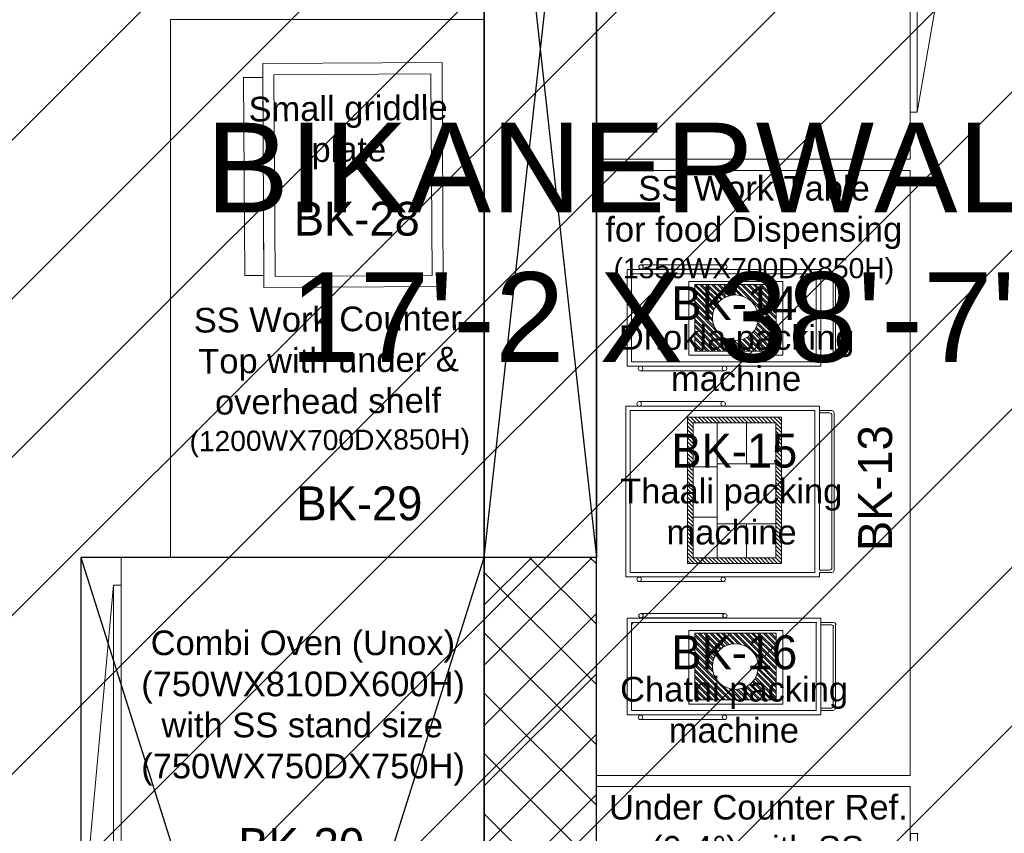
# Model space of a CAD drawing. Header units: inches. Extents: x 704 to 259546, y -107711 to 151004.
# Tile 118 of 208: x 127207 to 127294, y 21333 to 21405. Entities that reach past the tile are written whole.
import ezdxf
from ezdxf.enums import TextEntityAlignment as Align

# ---------------------------------------------------------------- set-up
doc = ezdxf.new("R2010")
doc.units = ezdxf.units.IN
doc.header["$MEASUREMENT"] = 0
doc.linetypes.add('DASHED', pattern=[19.05, 12.7, -6.35])
doc.linetypes.add('DASHED2', pattern=[0.375, 0.25, -0.125])
for name, color, linetype, lineweight in [('BASE_GROUND FLOOR PLAN$0$A-WALL', 1, 'Continuous', 25), ('DIM  2', 4, 'Continuous', 5), ('EQUIP DIM', 8, 'Continuous', 0), ('EQUIPMENT', 3, 'Continuous', 25), ('FLOOR RAISE', 4, 'Continuous', 5), ('Hood', 5, 'DASHED2', 25), ('kitchen equipment', 3, 'Continuous', 15), ('OK', 7, 'Continuous', 9)]:
    doc.layers.add(name, color=color, linetype=linetype, lineweight=lineweight)
doc.layers.add('PD_025_TEXT', color=61, linetype='Continuous')
doc.layers.add('PP BALL VALVE', color=7, linetype='Continuous')
doc.styles.add('Arial', font='GOTHIC.TTF')
doc.styles.get("Standard").update_dxf_attribs({"font": 'arial.ttf', "height": 6})
doc.styles.add('style1', font='arial.ttf', dxfattribs={"height": 500})

# ---------------------------------------------------------------- blocks, each defined once
blk = doc.blocks.new('GGG')
at = {"layer": 'kitchen equipment', "color": 8, "linetype": 'DASHED'}
for p, q in [((126545.831, -40244.116), (126528.449, -40244.116)), ((126528.449, -40244.116), (126528.449, -40263.463)), ((126545.831, -40263.463), (126545.831, -40244.116)), ((126545.831, -40262.067), (126549.634, -40246.95)), ((126528.449, -40263.463), (126545.831, -40263.463))]:
    blk.add_line(p, q, dxfattribs=at)
for centre in [(126530.648, -40247.072), (126536.767, -40247.019), (126542.753, -40247.019), (126530.648, -40253.855), (126536.767, -40253.802), (126542.753, -40253.802), (126530.648, -40260.084), (126536.767, -40260.031), (126542.753, -40260.031)]:
    blk.add_circle(centre, 1.66, dxfattribs=at)
blk.add_arc((126546.976, -40247.368), 2.69, 8.94789, 115.20809, dxfattribs=at)
blk = doc.blocks.new('xdcfrf')
at = {"layer": 'kitchen equipment', "color": 8, "linetype": 'Continuous', "lineweight": 5, "ltscale": 10}
for p, q in [((1805071.8, 469692.7, -0.6), (1805061.1, 469692.7, -0.6)), ((1805163, 469186.8, 0), (1805070, 469668.5, -0.6)), ((1805163, 469094.1, 0), (1805070, 468552.6, 0))]:
    blk.add_line(p, q, dxfattribs=at)
at = {"layer": 'kitchen equipment', "color": 8, "linetype": 'Continuous', "ltscale": 10}
blk.add_lwpolyline([(1805054.5, 468447.3), (1805054.5, 469797.3), (1804354.5, 469797.3), (1804354.5, 468447.3)], close=True, dxfattribs=at)
at = {"layer": 'kitchen equipment', "color": 8, "linetype": 'Continuous', "lineweight": 5, "ltscale": 10}
for points in [[(1805054.7, 469171), (1805054.7, 469692.7), (1805070.3, 469692.7), (1805070.3, 469171)], [(1805054.5, 469150.5), (1805054.5, 468552.6), (1805070, 468552.6), (1805070, 469150.5)]]:
    blk.add_lwpolyline(points, close=True, dxfattribs=at)
for centre, start, end in [((1805036.1, 469307.9, 0), 286.1184, 341.2951), ((1805036.1, 468998.6, 0), 18.7049, 73.8816)]:
    blk.add_arc(centre, 137.4, start, end, dxfattribs=at)
blk = doc.blocks.new('sefwfef')
at = {"layer": 'kitchen equipment', "color": 8, "linetype": 'Continuous', "lineweight": 5, "ltscale": 10}
blk.add_circle((1803820.3, 468580.8), 125, dxfattribs=at)
at = {"layer": 'DIM  2', "color": 8, "lineweight": 15, "xscale": -25.07328403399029, "yscale": 25.07328403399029, "zscale": 25.0732840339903, "rotation": 180}
blk.add_blockref('GGG', (-1368925.7, -540210.4), dxfattribs=at)
at = {"layer": 'kitchen equipment', "color": 8, "linetype": 'Continuous'}
blk.add_blockref('xdcfrf', (-821, -99.8), dxfattribs=at)
blk = doc.blocks.new('wd3')
at = {"layer": 'kitchen equipment', "color": 8, "linetype": 'Continuous', "ltscale": 10}
blk.add_lwpolyline([(1803533.5, 469722.4), (1804233.5, 469722.4), (1804233.5, 471072.4), (1803533.5, 471072.4)], close=True, dxfattribs=at)
blk = doc.blocks.new('dfthh')
at = {"layer": 'kitchen equipment', "lineweight": 5}
h = blk.add_hatch(dxfattribs=at)
h.set_pattern_fill('ANSI31', color=8, scale=50, angle=270, style=0)
h.set_pattern_definition([(135, (1795855.578, 252513.5915), (-4.41941738, -4.41941738), [])])
h.paths.add_polyline_path([(1803736.7, 470538.2), (1803736.7, 470211.7), (1803946.1, 470211.7), (1803946.1, 470538.2)])
h.paths.add_polyline_path([(1803749.2, 470525.7), (1803749.2, 470224.2), (1803933.6, 470224.2), (1803933.6, 470525.7)], flags=16)
at = {"layer": 'kitchen equipment', "color": 8, "lineweight": 5}
for p, q in [((1803598.9, 470346.6), (1803598.9, 470562.6)), ((1803598.9, 470562.6), (1804030.9, 470562.6)), ((1803598.9, 470562.6), (1803598.9, 470181.6)), ((1803903.9, 470562.6), (1803598.9, 470562.6)), ((1803628.9, 470572.8), (1803816.3, 470572.8)), ((1804030.9, 470562.6), (1804030.9, 470196.6)), ((1803608.9, 470191.6), (1803608.9, 470552.6)), ((1803608.9, 470552.6), (1804020.9, 470552.6)), ((1803736.7, 470211.7), (1803736.7, 470538.2)), ((1803736.7, 470538.2), (1803946.1, 470538.2)), ((1803946.1, 470538.2), (1803946.1, 470211.7)), ((1804020.9, 470552.6), (1804020.9, 470191.6)), ((1804030.9, 470552.6), (1804058.6, 470552.6)), ((1804030.9, 470547.6), (1804053.6, 470547.6)), ((1804058.6, 470201.6), (1804058.6, 470542.6)), ((1804063.6, 470196.6), (1804063.6, 470547.6)), ((1803749.2, 470224.2), (1803749.2, 470525.7)), ((1803749.2, 470525.7), (1803830.4, 470525.7)), ((1803803.1, 470525.7), (1803933.6, 470525.7)), ((1803803.1, 470224.2), (1803803.1, 470525.7)), ((1803868.3, 470434), (1803868.3, 470525.7)), ((1803933.6, 470525.7), (1803933.6, 470224.2)), ((1803803.1, 470427.5), (1803749.2, 470427.5)), ((1803803.1, 470434), (1803933.6, 470434)), ((1803803.1, 470315.2), (1803749.2, 470315.2)), ((1803803.1, 470299.8), (1803933.6, 470299.8)), ((1803868.3, 470299.8), (1803868.3, 470224.2)), ((1803946.1, 470211.7), (1803736.7, 470211.7)), ((1803830.4, 470224.2), (1803749.2, 470224.2)), ((1803933.6, 470224.2), (1803830.4, 470224.2)), ((1804030.9, 470181.6), (1803598.9, 470181.6)), ((1803598.9, 470181.6), (1803903.9, 470181.6)), ((1804020.9, 470191.6), (1803608.9, 470191.6)), ((1804030.9, 470196.6), (1804053.6, 470196.6)), ((1804030.9, 470191.6), (1804058.6, 470191.6)), ((1804030.9, 470191.6), (1804030.9, 470181.6)), ((1803628.9, 470171.3), (1803816.3, 470171.3))]:
    blk.add_line(p, q, dxfattribs=at)
for points in [[(1803736.7, 470538.2), (1803736.7, 470211.7), (1803946.1, 470211.7), (1803946.1, 470538.2)], [(1803749.2, 470525.7), (1803749.2, 470224.2), (1803933.6, 470224.2), (1803933.6, 470525.7)]]:
    blk.add_lwpolyline(points, close=True, dxfattribs=at)
for centre in [(1803628.9, 470567.8), (1803816.3, 470567.8), (1803628.9, 470176.3), (1803816.3, 470176.3)]:
    blk.add_circle(centre, 5, dxfattribs=at)
for centre, start, end in [((1804053.6, 470542.6), 0, 90), ((1804058.6, 470547.6), 0, 90), ((1804053.6, 470201.6), 270, 0), ((1804058.6, 470196.6), 270, 0)]:
    blk.add_arc(centre, 5, start, end, dxfattribs=at)
blk = doc.blocks.new('rtr6u6')
at = {"layer": 'kitchen equipment', "linetype": 'Continuous', "lineweight": 5, "ltscale": 10}
h = blk.add_hatch(dxfattribs=at)
h.set_pattern_fill('ANSI32', color=8, scale=25, angle=270, style=0)
h.set_pattern_definition([(135, (1811437.653, 591640.899), (-6.6291261, -6.6291261), []), (135, (1811437.653, 591645.319), (-6.6291261, -6.6291261), [])])
h.paths.add_polyline_path([(1803752.6, 470818.1), (1803752.6, 470668.9), (1803934.3, 470668.9), (1803934.3, 470818.1)])
edge = h.paths.add_edge_path(flags=16)
edge.add_ellipse((1803843.4, 470743.5), major_axis=(51, 0), ratio=1, start_angle=0, end_angle=360)
at = {"layer": 'kitchen equipment', "color": 8, "linetype": 'Continuous', "lineweight": 5, "ltscale": 10}
for p, q in [((1803632.8, 470861.9), (1803820.1, 470861.9)), ((1803601.8, 470851.5), (1803601.8, 470635.5)), ((1804034.8, 470851.5), (1803602.8, 470851.5)), ((1803611.8, 470841.5), (1803611.8, 470645.5)), ((1804024.8, 470841.5), (1803612.8, 470841.5)), ((1803632.8, 470851.9), (1803820.1, 470851.9)), ((1804023.8, 470645.5), (1804023.8, 470841.5)), ((1804033.8, 470635.5), (1804033.8, 470851.5)), ((1804034.8, 470841.5), (1804062.5, 470841.5)), ((1804034.8, 470836.5), (1804057.5, 470836.5)), ((1804061.5, 470831.5), (1804061.5, 470655.5)), ((1804066.5, 470836.5), (1804066.5, 470650.5)), ((1803611.8, 470645.5), (1804023.8, 470645.5)), ((1804033.8, 470650.5), (1804056.5, 470650.5)), ((1804033.8, 470645.5), (1804061.5, 470645.5)), ((1803601.8, 470635.5), (1804033.8, 470635.5)), ((1803631.8, 470625.3), (1803819.1, 470625.3))]:
    blk.add_line(p, q, dxfattribs=at)
for points in [[(1803739.6, 470824.3), (1803739.6, 470659.9), (1803949, 470659.9), (1803949, 470824.3)], [(1803752.6, 470818.1), (1803752.6, 470668.9), (1803934.3, 470668.9), (1803934.3, 470818.1)]]:
    blk.add_lwpolyline(points, close=True, dxfattribs=at)
for centre, radius in [((1803632.8, 470856.9), 5), ((1803820.1, 470856.9), 5), ((1803843.4, 470743.5), 51), ((1803631.8, 470630.3), 5), ((1803819.1, 470630.3), 5)]:
    blk.add_circle(centre, radius, dxfattribs=at)
for centre, start, end in [((1803617.8, 470836.5), 90, 180), ((1804062.5, 470836.5), 0, 90), ((1804057.5, 470831.5), 0, 90), ((1804056.5, 470655.5), 270, 0), ((1804061.5, 470650.5), 270, 0)]:
    blk.add_arc(centre, 5, start, end, dxfattribs=at)
blk = doc.blocks.new('uuilu')
at = {"layer": 'kitchen equipment', "color": 8, "linetype": 'Continuous'}
for name, p in [('wd3', (0, 0)), ('rtr6u6', (0, 0)), ('dfthh', (0, -16.3)), ('rtr6u6', (0, -778.3))]:
    blk.add_blockref(name, p, dxfattribs=at)
blk = doc.blocks.new('frfrf')
at = {"layer": 'kitchen equipment', "color": 8, "linetype": 'Continuous', "lineweight": 5, "ltscale": 10}
blk.add_line((1801263.9, 469246.1), (1801211.6, 468673.8), dxfattribs=at)
at = {"layer": 'kitchen equipment', "color": 8, "linetype": 'Continuous', "ltscale": 10}
blk.add_lwpolyline([(1802090.6, 468558.1), (1802090.6, 469308.1), (1801280.6, 469308.1), (1801280.6, 468558.1)], close=True, dxfattribs=at)
at = {"layer": 'kitchen equipment', "color": 8, "linetype": 'Continuous', "lineweight": 5, "ltscale": 10}
blk.add_lwpolyline([(1801263.9, 468636.3), (1801263.9, 469246.1), (1801280.6, 469246.1), (1801280.6, 468636.3)], close=True, dxfattribs=at)
blk.add_arc((1801250.2, 468672.4), 38.6, 178.0306, 290.6999, dxfattribs=at)
blk = doc.blocks.new('bikanervala')
at = {"layer": 'OK', "linetype": 'Continuous', "lineweight": 5, "ltscale": 10}
h = blk.add_hatch(dxfattribs=at)
h.set_pattern_fill('ANSI37', color=8, scale=30.48)
h.set_pattern_definition([(45, (1801224.19, 754623.03), (-68.42955, 68.42955), []), (135, (1801224.19, 754623.03), (-68.42955, -68.42955), [])])
h.paths.add_polyline_path([(1691292.4, 611644.8), (1691292.4, 612463), (1691038.4, 612463), (1691038.4, 611669.4), (1691292.4, 611669.4)])
h.paths.add_polyline_path([(1691038.4, 608608.4), (1691292.4, 608608.4), (1691292.4, 609370.4), (1691038.4, 609370.4)])
h.paths.add_polyline_path([(1691038.4, 604476.9), (1691292.4, 604476.9), (1691292.4, 606295), (1691038.4, 606295)])
at = {"color": 8}
blk.add_lwpolyline([(1691292.4, 609370.4), (1691038.4, 609370.4), (1691038.4, 611669.4), (1691292.4, 611669.4)], close=True, dxfattribs=at)
for points in [[(1691038.4, 611669.4), (1691292.4, 609370.4)], [(1691038.4, 609370.4), (1691292.4, 611669.4)]]:
    blk.add_lwpolyline(points, dxfattribs=at)
at = {"layer": 'BASE_GROUND FLOOR PLAN$0$A-WALL', "color": 8}
blk.add_lwpolyline([(1691038.4, 604476.9), (1691292.4, 604476.9), (1691292.4, 612463), (1691038.4, 612463)], close=True, dxfattribs=at)
at = {"layer": 'Hood', "color": 8, "linetype": 'ByBlock'}
for p, q in [((1690124, 609370.4), (1691038.4, 606474.8)), ((1690124, 606474.8), (1691038.4, 609370.4))]:
    blk.add_line(p, q, dxfattribs=at)
blk.add_lwpolyline([(1690124, 606474.8), (1691038.4, 606474.8), (1691038.4, 609370.4), (1690124, 609370.4)], close=True, dxfattribs=at)
at = {"layer": 'kitchen equipment', "color": 8, "linetype": 'Continuous'}
blk.add_lwpolyline([(1690327.2, 609370.4), (1690327.2, 610589.6), (1691038.4, 610589.6), (1691038.4, 609370.4)], close=True, dxfattribs=at)
at = {"layer": 'kitchen equipment', "color": 8, "linetype": 'Continuous', "lineweight": 5, "ltscale": 10, "elevation": -0.5}
for points in [[(1690539.1, 609982), (1690536.2, 610490), (1690942.6, 610492.3), (1690945.5, 609984.3)], [(1690538.9, 610009.8), (1690536.3, 610458.5), (1690492.8, 610458.3), (1690495.4, 610009.5)], [(1690564.4, 610007.5), (1690561.7, 610464.7), (1690917.3, 610466.8), (1690919.9, 610009.6)]]:
    blk.add_lwpolyline(points, close=True, dxfattribs=at)
at = {"layer": 'kitchen equipment', "color": 8, "linetype": 'Continuous', "xscale": 1.016, "yscale": 1.016, "zscale": 1.016}
for name, p in [('xdcfrf', (-141931.7, 134330.7)), ('uuilu', (-141097.6, 131638.2)), ('frfrf', (-139885.6, 132553.4)), ('sefwfef', (-141097.6, 131638.2))]:
    blk.add_blockref(name, p, dxfattribs=at)
at = {"layer": 'EQUIP DIM', "color": 8, "ltscale": 50, "style": 'Arial'}
for s, p in [('BK-28', (1690749.5, 610138.3)), ('BK-14', (1691604.8, 609946.7)), ('BK-15', (1691604.8, 609612.4)), ('BK-29', (1690755.3, 609492.9)), ('BK-16', (1691604.8, 609155.1)), ('BK-30', (1690623.5, 608718.1))]:
    blk.add_text(s, height=76.79, dxfattribs=at).set_placement(p, align=Align.MIDDLE_CENTER)
blk.add_text('BK-13', height=76.79, rotation=90, dxfattribs=at).set_placement((1691923.9, 609527.4), align=Align.MIDDLE_CENTER)
at = {"layer": 'EQUIP DIM', "color": 8, "char_height": 45.72, "attachment_point": 1}
for s, insert, width in [('\\pi6.618;{\\H1.2222x;\\C256;Four door vertical \\P\\pi47.003;Chiller (0 to 4°) \\P\\pi68.025;temp for CNC\\P\\pi-101.92;(1470WX830DX2000H)}', (1688562.8, 611123.6), 608.742), ('\\A1;\\pi8.1039;{\\H1.2222x;\\C256;Under Counter Ref. \\P\\pi103.3;(0-4°) with SS \\P\\pi23.256;Work Counter Top\\P\\pi13.231;for food dispensing\\P\\pi25.427;\\H0.81818x;(1350WX700DX850H)}', (1691312.9, 611107.9, 0), 680.172), ('\\A1;\\pi106.09;{\\H1.2222x;\\C256;SS Work Table\\P\\pi31.837;for food Dispensing\\P\\pi50.514;\\H0.81818x;(1350WX700DX850H)}', (1691280.9, 610235.3, 0), 730.345), ('\\pi96.533;{\\H1.2222x;\\C256;Dhokla packing \\P\\pi214.45;machine}', (1691246.9, 609896.9), 715.578), ('\\pi53.984;{\\H1.2222x;\\C256;Thaali packing \\P\\pi158.81;machine}', (1691292.3, 609548.7), 604.293), ('\\A1;\\pi9.3531;{\\H1.2222x;\\C256;Combi Oven (Unox)\\P\\pi-11.992;(750WX810DX600H)\\P\\pi33.71;with SS stand size\\P\\pi-11.992;(750WX750DX750H)}', (1690273.1, 609204.6), 701.756), ('\\pi113.76;{\\H1.2222x;\\C256;Chatni packing \\P\\pi224.07;machine}', (1691232.4, 609099.4), 734.819), ('\\A1;\\pi8.1039;{\\H1.2222x;\\C256;Under Counter Ref. \\P\\pi103.3;(0-4°) with SS \\P\\pi23.256;Work Counter Top\\P\\pi25.427;\\H0.81818x;(1350WX700DX850H)}', (1691312.9, 608831.9, 0), 680.172)]:
    blk.add_mtext(s, dxfattribs=dict(at, insert=insert, width=width))
at = {"layer": 'EQUIP DIM', "color": 8, "char_height": 45.72}
for s, insert, width, attachment_point, rotation in [('\\pi24.21;{\\H1.2222x;\\C256;Small griddle \\P\\pi166.01;plate}', (1690481.2, 610248.4, -0.5), 492.905, 7, 0.5206), ('\\A1;\\pi37.626;{\\H1.2222x;\\C256;SS Work Counter \\P\\pi46.831;Top with under & \\P\\pi83.976;overhead shelf \\P\\pi25.427;\\H0.81818x;(1200WX700DX850H)}', (1690345.4, 609596.6), 680.172, 7, 0.5206), ('\\A1;\\pi106.09;{\\H1.2222x;\\C256;SS Work Table\\P\\pi50.514;\\H0.81818x;(1700WX700DX850H)}', (1691815.3, 605135.8, 0), 730.345, 1, 90)]:
    blk.add_mtext(s, dxfattribs=dict(at, insert=insert, width=width, attachment_point=attachment_point, rotation=rotation))
blk = doc.blocks.new('GF')
at = {"layer": 'EQUIPMENT', "color": 8, "xscale": 0.03935404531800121, "yscale": 0.03935404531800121, "zscale": 0.03935404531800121}
blk.add_blockref('bikanervala', (60698.879, -2623.777), dxfattribs=at)
at = {"layer": 'PD_025_TEXT', "color": 8, "insert": (127198.946, 21396.195), "char_height": 8, "attachment_point": 1, "style": 'style1'}
blk.add_mtext_dynamic_manual_height_columns('\\pi24.28;BIKANERWALA\\P\\pi31.8;17\'-2 X 38\'-7"', width=128.49522, gutter_width=60, heights=[0], dxfattribs=at)

msp = doc.modelspace()

# ---------------------------------------------------------------- hatches: boundary and pattern name
at = {"layer": 'FLOOR RAISE'}
h = msp.add_hatch(dxfattribs=at)
h.set_pattern_fill('ANSI31', color=256, scale=80)
h.set_pattern_definition([(45, (523.127, -4e-12), (-7.0710678, 7.0710678), [])])
h.paths.add_polyline_path([(127146.078, 21310.263), (127146.078, 21170.135), (127155.078, 21170.135), (127155.078, 21164.885), (127352.206, 21164.885), (127352.206, 21627.635), (127338.078, 21627.635), (127338.078, 21618.635), (127323.078, 21618.635), (127323.078, 21627.635), (127212.078, 21627.635), (127212.078, 21618.635), (127197.078, 21618.635), (127197.078, 21623.907), (127149.078, 21576.635), (127155.078, 21576.635), (127155.078, 21561.635), (127146.078, 21561.635), (127146.078, 21480.135), (127149.078, 21480.135), (127155.078, 21480.135), (127155.078, 21465.135), (127146.078, 21465.135), (127146.078, 21325.135), (127155.078, 21325.135), (127155.146, 21310.263)])

# ---------------------------------------------------------------- linework, layer by layer
at = {"layer": 'PP BALL VALVE', "lineweight": 53}
msp.add_circle((130061.482, 21646.646), 129357.588, dxfattribs=at)

# ---------------------------------------------------------------- block references
at = {"lineweight": 53}
msp.add_blockref('GF', (0, 0), dxfattribs=at)

doc.saveas('drawing.dxf')
